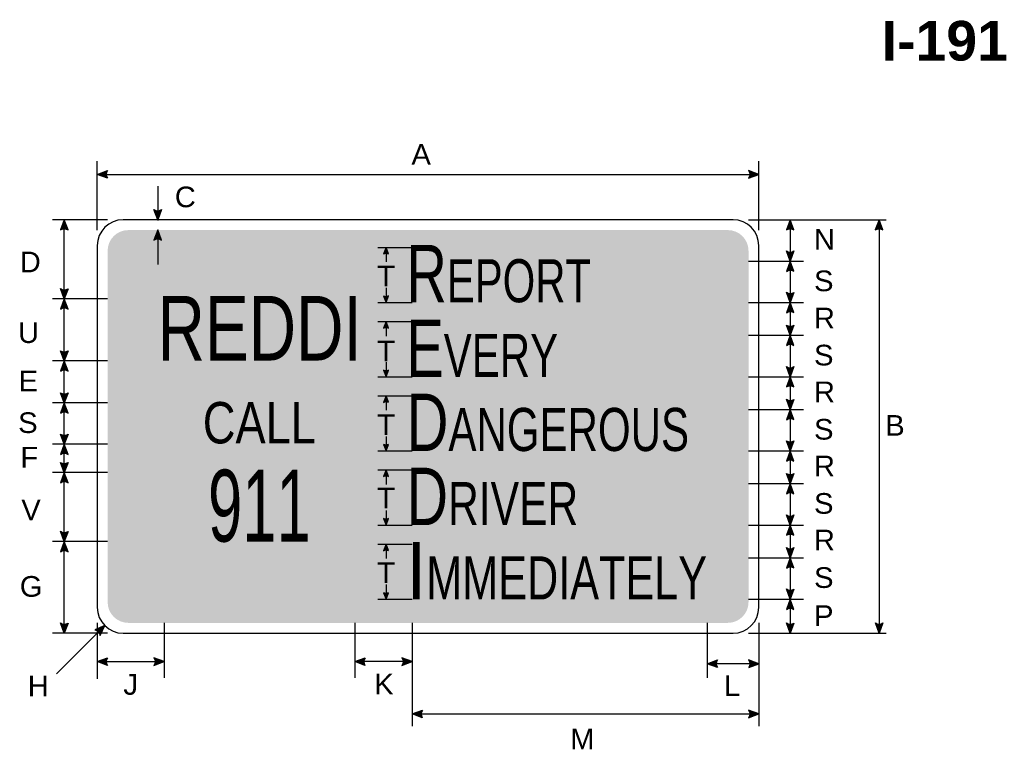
# Model space of a CAD drawing. Header units: feet. Extents: x 15 to 184, y 1 to 247.
import ezdxf
from ezdxf.enums import TextEntityAlignment as Align

# ---------------------------------------------------------------- set-up
doc = ezdxf.new("R2010")
doc.units = ezdxf.units.FT
doc.header["$MEASUREMENT"] = 0
doc.layers.add('Sign', color=7, linetype='Continuous')
doc.styles.add('ARIAL', font='arial.ttf')
doc.styles.add('ARIAL B', font='arialbd.ttf')
doc.styles.add('FHWA SERIES C2000EX', font='txt')

msp = doc.modelspace()

# ---------------------------------------------------------------- hatches: boundary and pattern name
h = msp.add_hatch(color=256)
h.dxf.hatch_style = 1
edge = h.paths.add_edge_path()
edge.add_line((48.43143734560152, 223.6133496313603), (46.95994088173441, 224.1695798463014))
edge.add_line((46.95994088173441, 224.1695798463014), (48.44499962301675, 224.7190264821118))
edge.add_arc((49.25194947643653, 224.1562067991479), 0.9838363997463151, 145.105556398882, 213.4889293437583)
h = msp.add_hatch(color=256)
h.dxf.hatch_style = 1
edge = h.paths.add_edge_path()
edge.add_line((141.4728454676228, 223.6133496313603), (142.9443419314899, 224.1695798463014))
edge.add_line((142.9443419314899, 224.1695798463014), (141.4592831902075, 224.7190264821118))
edge.add_arc((140.6523333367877, 224.1562067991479), 0.9838363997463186, -33.488929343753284, 34.89444360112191, ccw=False)
h = msp.add_hatch(color=256)
h.dxf.hatch_style = 1
edge = h.paths.add_edge_path()
edge.add_line((56.27684883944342, 219.0540586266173), (55.72208807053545, 217.5820075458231))
edge.add_line((55.72208807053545, 217.5820075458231), (55.17115899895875, 219.066516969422))
edge.add_arc((55.73317272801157, 219.8740283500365), 0.9838363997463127, 235.1627615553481, 303.5461345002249)
h = msp.add_hatch(color=256)
h.dxf.hatch_style = 1
edge = h.paths.add_edge_path()
edge.add_line((42.7251065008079, 216.1145843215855), (42.17034573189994, 217.5866354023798))
edge.add_line((42.17034573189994, 217.5866354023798), (41.61941666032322, 216.1021259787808))
edge.add_arc((42.18143038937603, 215.2946145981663), 0.98383639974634, 56.4538654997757, 124.83723844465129, ccw=False)
h = msp.add_hatch(color=256)
h.dxf.hatch_style = 1
edge = h.paths.add_edge_path()
edge.add_line((148.05638127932, 216.1145842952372), (147.5016205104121, 217.5866353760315))
edge.add_line((147.5016205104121, 217.5866353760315), (146.9506914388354, 216.1021259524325))
edge.add_arc((147.5127051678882, 215.2946145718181), 0.9838363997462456, 56.4538654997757, 124.83723844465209, ccw=False)
h = msp.add_hatch(color=256)
h.dxf.hatch_style = 1
edge = h.paths.add_edge_path()
edge.add_line((160.9685426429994, 216.1145843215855), (160.4137818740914, 217.5866354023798))
edge.add_line((160.4137818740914, 217.5866354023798), (159.8628528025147, 216.1021259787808))
edge.add_arc((160.4248665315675, 215.2946145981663), 0.9838363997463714, 56.453865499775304, 124.83723844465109, ccw=False)
at = {"true_color": 0xffffff}
h = msp.add_hatch(color=7, dxfattribs=at)
h.dxf.hatch_style = 1
edge = h.paths.add_edge_path()
edge.add_line((56.27513135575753, 214.6300748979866), (55.72037058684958, 216.1021259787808))
edge.add_line((55.72037058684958, 216.1021259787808), (55.16944151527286, 214.6176165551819))
edge.add_arc((55.73145524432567, 213.8101051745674), 0.9838363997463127, 56.45386549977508, 124.83723844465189, ccw=False)
h = msp.add_hatch(color=7, dxfattribs=at)
h.dxf.hatch_style = 1
edge = h.paths.add_edge_path()
edge.add_line((89.21369212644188, 212.6313636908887), (88.8585595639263, 213.5737037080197))
edge.add_line((88.8585595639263, 213.5737037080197), (88.5058798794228, 212.6233884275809))
edge.add_arc((88.86565545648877, 212.1064564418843), 0.6298072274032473, 56.45386549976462, 124.8372384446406, ccw=False)
h = msp.add_hatch(color=256)
h.dxf.hatch_style = 1
edge = h.paths.add_edge_path()
edge.add_line((148.056407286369, 213.0534709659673), (147.5016465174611, 211.581419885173))
edge.add_line((147.5016465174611, 211.581419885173), (146.9507174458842, 213.0659293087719))
edge.add_arc((147.5127311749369, 213.8734406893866), 0.9838363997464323, 235.1627615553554, 303.5461345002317)
h = msp.add_hatch(color=256)
h.dxf.hatch_style = 1
edge = h.paths.add_edge_path()
edge.add_line((148.05638127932, 210.1094378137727), (147.5016205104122, 211.581488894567))
edge.add_line((147.5016205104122, 211.581488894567), (146.9506914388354, 210.096979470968))
edge.add_arc((147.5127051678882, 209.2894680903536), 0.9838363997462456, 56.4538654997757, 124.83723844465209, ccw=False)
h = msp.add_hatch(color=256)
h.dxf.hatch_style = 1
edge = h.paths.add_edge_path()
edge.add_line((42.72311345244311, 207.5787278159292), (42.16835268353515, 206.106676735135))
edge.add_line((42.16835268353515, 206.106676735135), (41.61742361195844, 207.5911861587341))
edge.add_arc((42.17943734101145, 208.3986975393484), 0.9838363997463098, 235.1627615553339, 303.5461345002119)
h = msp.add_hatch(color=256)
h.dxf.hatch_style = 1
edge = h.paths.add_edge_path()
edge.add_line((42.7231134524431, 204.6346256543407), (42.16835268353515, 206.106676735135))
edge.add_line((42.16835268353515, 206.106676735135), (41.61742361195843, 204.622167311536))
edge.add_arc((42.17943734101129, 203.8146559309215), 0.9838363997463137, 56.453865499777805, 124.8372384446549, ccw=False)
h = msp.add_hatch(color=7, dxfattribs=at)
h.dxf.hatch_style = 1
edge = h.paths.add_edge_path()
edge.add_line((88.50342700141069, 206.5194897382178), (88.8585595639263, 205.5771497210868))
edge.add_line((88.8585595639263, 205.5771497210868), (89.21123924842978, 206.5274650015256))
edge.add_arc((88.85146367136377, 207.0443969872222), 0.6298072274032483, 236.45386549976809, 304.83723844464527, ccw=False)
h = msp.add_hatch(color=256)
h.dxf.hatch_style = 1
edge = h.paths.add_edge_path()
edge.add_line((148.0564072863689, 207.0495647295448), (147.501646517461, 205.5775136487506))
edge.add_line((147.501646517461, 205.5775136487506), (146.9507174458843, 207.0620230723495))
edge.add_arc((147.5127311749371, 207.869534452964), 0.9838363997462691, 235.1627615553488, 303.5461345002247)
h = msp.add_hatch(color=256)
h.dxf.hatch_style = 1
edge = h.paths.add_edge_path()
edge.add_line((148.056407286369, 204.1054625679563), (147.501646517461, 205.5775136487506))
edge.add_line((147.501646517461, 205.5775136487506), (146.9507174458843, 204.0930042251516))
edge.add_arc((147.5127311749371, 203.2854928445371), 0.983836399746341, 56.453865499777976, 124.8372384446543, ccw=False)
h = msp.add_hatch(color=7, dxfattribs=at)
h.dxf.hatch_style = 1
edge = h.paths.add_edge_path()
edge.add_line((89.21369212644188, 201.8547549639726), (88.8585595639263, 202.7970949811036))
edge.add_line((88.8585595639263, 202.7970949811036), (88.5058798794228, 201.8467797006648))
edge.add_arc((88.86565545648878, 201.3298477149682), 0.6298072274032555, 56.453865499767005, 124.8372384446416, ccw=False)
h = msp.add_hatch(color=256)
h.dxf.hatch_style = 1
edge = h.paths.add_edge_path()
edge.add_line((148.05638127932, 202.2891480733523), (147.501620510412, 200.8170969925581))
edge.add_line((147.501620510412, 200.8170969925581), (146.9506914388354, 202.3016064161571))
edge.add_arc((147.5127051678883, 203.1091177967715), 0.9838363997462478, 235.1627615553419, 303.5461345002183)
h = msp.add_hatch(color=256)
h.dxf.hatch_style = 1
edge = h.paths.add_edge_path()
edge.add_line((148.056407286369, 199.3451149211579), (147.501646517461, 200.8171660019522))
edge.add_line((147.501646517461, 200.8171660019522), (146.9507174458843, 199.3326565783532))
edge.add_arc((147.5127311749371, 198.5251451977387), 0.9838363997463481, 56.45386549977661, 124.837238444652, ccw=False)
h = msp.add_hatch(color=256)
h.dxf.hatch_style = 1
edge = h.paths.add_edge_path()
edge.add_line((42.72155004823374, 198.5735195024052), (42.16678927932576, 197.1014684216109))
edge.add_line((42.16678927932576, 197.1014684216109), (41.61586020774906, 198.5859778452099))
edge.add_arc((42.1778739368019, 199.3934892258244), 0.9838363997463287, 235.1627615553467, 303.5461345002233)
h = msp.add_hatch(color=256)
h.dxf.hatch_style = 1
edge = h.paths.add_edge_path()
edge.add_line((42.72155004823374, 195.6294173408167), (42.16678927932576, 197.1014684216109))
edge.add_line((42.16678927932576, 197.1014684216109), (41.61586020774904, 195.616958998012))
edge.add_arc((42.17787393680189, 194.8094476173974), 0.9838363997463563, 56.453865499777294, 124.83723844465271, ccw=False)
h = msp.add_hatch(color=7, dxfattribs=at)
h.dxf.hatch_style = 1
edge = h.paths.add_edge_path()
edge.add_line((88.50342700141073, 195.7460522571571), (88.8585595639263, 194.8037122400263))
edge.add_line((88.8585595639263, 194.8037122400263), (89.21123924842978, 195.7540275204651))
edge.add_arc((88.85146367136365, 196.2709595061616), 0.6298072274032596, 236.4538654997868, 304.8372384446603, ccw=False)
h = msp.add_hatch(color=256)
h.dxf.hatch_style = 1
edge = h.paths.add_edge_path()
edge.add_line((148.056407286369, 196.274825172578), (147.501646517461, 194.8027740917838))
edge.add_line((147.501646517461, 194.8027740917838), (146.9507174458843, 196.2872835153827))
edge.add_arc((147.5127311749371, 197.0947948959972), 0.983836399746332, 235.1627615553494, 303.5461345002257)
h = msp.add_hatch(color=256)
h.dxf.hatch_style = 1
edge = h.paths.add_edge_path()
edge.add_line((148.05638127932, 193.3307920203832), (147.5016205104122, 194.8028431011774))
edge.add_line((147.5016205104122, 194.8028431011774), (146.9506914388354, 193.3183336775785))
edge.add_arc((147.5127051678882, 192.510822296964), 0.9838363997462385, 56.45386549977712, 124.8372384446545, ccw=False)
h = msp.add_hatch(color=256)
h.dxf.hatch_style = 1
edge = h.paths.add_edge_path()
edge.add_line((42.72049074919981, 192.4719570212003), (42.16572998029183, 190.9999059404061))
edge.add_line((42.16572998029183, 190.9999059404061), (41.61480090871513, 192.4844153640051))
edge.add_arc((42.17681463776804, 193.2919267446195), 0.9838363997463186, 235.1627615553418, 303.5461345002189)
h = msp.add_hatch(color=7, dxfattribs=at)
h.dxf.hatch_style = 1
edge = h.paths.add_edge_path()
edge.add_line((89.21369212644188, 191.0975095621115), (88.8585595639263, 192.0398495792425))
edge.add_line((88.8585595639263, 192.0398495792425), (88.5058798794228, 191.0895342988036))
edge.add_arc((88.8656554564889, 190.572602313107), 0.6298072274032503, 56.4538654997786, 124.8372384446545, ccw=False)
h = msp.add_hatch(color=256)
h.dxf.hatch_style = 1
edge = h.paths.add_edge_path()
edge.add_line((148.0563653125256, 191.52218580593), (147.5016045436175, 190.0501347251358))
edge.add_line((147.5016045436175, 190.0501347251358), (146.9506754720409, 191.5346441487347))
edge.add_arc((147.5126892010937, 192.3421555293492), 0.983836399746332, 235.1627615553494, 303.5461345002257)
h = msp.add_hatch(color=256)
h.dxf.hatch_style = 1
edge = h.paths.add_edge_path()
edge.add_line((42.72049074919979, 189.5278548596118), (42.16572998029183, 190.9999059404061))
edge.add_line((42.16572998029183, 190.9999059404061), (41.61480090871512, 189.5153965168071))
edge.add_arc((42.17681463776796, 188.7078851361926), 0.9838363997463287, 56.45386549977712, 124.83723844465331, ccw=False)
h = msp.add_hatch(color=256)
h.dxf.hatch_style = 1
edge = h.paths.add_edge_path()
edge.add_line((148.05638127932, 188.5781260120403), (147.5016205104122, 190.0501770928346))
edge.add_line((147.5016205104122, 190.0501770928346), (146.9506914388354, 188.5656676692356))
edge.add_arc((147.5127051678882, 187.7581562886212), 0.9838363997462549, 56.4538654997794, 124.83723844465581, ccw=False)
h = msp.add_hatch(color=256)
h.dxf.hatch_style = 1
edge = h.paths.add_edge_path()
edge.add_line((42.71944863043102, 186.4693528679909), (42.16468786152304, 184.9973017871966))
edge.add_line((42.16468786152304, 184.9973017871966), (41.61375878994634, 186.4818112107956))
edge.add_arc((42.17577251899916, 187.2893225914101), 0.98383639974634, 235.1627615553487, 303.5461345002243)
h = msp.add_hatch(color=256)
h.dxf.hatch_style = 1
edge = h.paths.add_edge_path()
edge.add_line((42.71944863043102, 183.5252507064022), (42.16468786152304, 184.9973017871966))
edge.add_line((42.16468786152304, 184.9973017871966), (41.61375878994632, 183.5127923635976))
edge.add_arc((42.17577251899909, 182.705280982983), 0.9838363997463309, 56.453865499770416, 124.83723844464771, ccw=False)
h = msp.add_hatch(color=7, dxfattribs=at)
h.dxf.hatch_style = 1
edge = h.paths.add_edge_path()
edge.add_line((88.50318051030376, 184.9856356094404), (88.85831307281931, 184.0432955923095))
edge.add_line((88.85831307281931, 184.0432955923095), (89.21099275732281, 184.9936108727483))
edge.add_arc((88.85121718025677, 185.5105428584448), 0.6298072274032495, 236.45386549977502, 304.83723844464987, ccw=False)
h = msp.add_hatch(color=256)
h.dxf.hatch_style = 1
edge = h.paths.add_edge_path()
edge.add_line((148.0564072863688, 185.5118043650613), (147.5016465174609, 184.039753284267))
edge.add_line((147.5016465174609, 184.039753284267), (146.9507174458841, 185.5242627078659))
edge.add_arc((147.5127311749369, 186.3317740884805), 0.9838363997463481, 235.162761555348, 303.5461345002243)
h = msp.add_hatch(color=256)
h.dxf.hatch_style = 1
edge = h.paths.add_edge_path()
edge.add_line((148.05638127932, 182.5677022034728), (147.5016205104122, 184.039753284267))
edge.add_line((147.5016205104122, 184.039753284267), (146.9506914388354, 182.5552438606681))
edge.add_arc((147.5127051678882, 181.7477324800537), 0.9838363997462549, 56.4538654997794, 124.83723844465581, ccw=False)
h = msp.add_hatch(color=256)
h.dxf.hatch_style = 1
edge = h.paths.add_edge_path()
edge.add_line((42.71872235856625, 182.362546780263), (42.16396158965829, 180.8904956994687))
edge.add_line((42.16396158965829, 180.8904956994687), (41.61303251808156, 182.3750051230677))
edge.add_arc((42.1750462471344, 183.1825165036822), 0.9838363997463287, 235.1627615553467, 303.5461345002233)
h = msp.add_hatch(color=256)
h.dxf.hatch_style = 1
edge = h.paths.add_edge_path()
edge.add_line((42.71870927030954, 179.4184798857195), (42.16394850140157, 180.8905309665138))
edge.add_line((42.16394850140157, 180.8905309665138), (41.61301942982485, 179.4060215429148))
edge.add_arc((42.17503315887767, 178.5985101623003), 0.98383639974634, 56.4538654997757, 124.83723844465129, ccw=False)
h = msp.add_hatch(color=7, dxfattribs=at)
h.dxf.hatch_style = 1
edge = h.paths.add_edge_path()
edge.add_line((89.21369212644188, 180.3287133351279), (88.8585595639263, 181.2710533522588))
edge.add_line((88.8585595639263, 181.2710533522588), (88.5058798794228, 180.32073807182))
edge.add_arc((88.8656554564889, 179.8038060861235), 0.6298072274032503, 56.4538654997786, 124.8372384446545, ccw=False)
h = msp.add_hatch(color=256)
h.dxf.hatch_style = 1
edge = h.paths.add_edge_path()
edge.add_line((148.0563939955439, 180.7656753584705), (147.501633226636, 179.2936242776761))
edge.add_line((147.501633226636, 179.2936242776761), (146.9507041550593, 180.7781337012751))
edge.add_arc((147.512717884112, 181.5856450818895), 0.9838363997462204, 235.1627615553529, 303.5461345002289)
h = msp.add_hatch(color=256)
h.dxf.hatch_style = 1
edge = h.paths.add_edge_path()
edge.add_line((148.05638127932, 177.821608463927), (147.5016205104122, 179.2936595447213))
edge.add_line((147.5016205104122, 179.2936595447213), (146.9506914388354, 177.8091501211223))
edge.add_arc((147.5127051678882, 177.0016387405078), 0.9838363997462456, 56.4538654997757, 124.83723844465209, ccw=False)
h = msp.add_hatch(color=256)
h.dxf.hatch_style = 1
edge = h.paths.add_edge_path()
edge.add_line((148.0564072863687, 174.750085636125), (147.5016465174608, 173.2780345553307))
edge.add_line((147.5016465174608, 173.2780345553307), (146.9507174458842, 174.7625439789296))
edge.add_arc((147.5127311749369, 175.570055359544), 0.9838363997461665, 235.1627615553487, 303.5461345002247)
h = msp.add_hatch(color=7, dxfattribs=at)
h.dxf.hatch_style = 1
edge = h.paths.add_edge_path()
edge.add_line((88.50342700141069, 174.2200106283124), (88.8585595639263, 173.2776706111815))
edge.add_line((88.8585595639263, 173.2776706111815), (89.21123924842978, 174.2279858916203))
edge.add_arc((88.85146367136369, 174.7449178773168), 0.6298072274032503, 236.45386549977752, 304.83723844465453, ccw=False)
h = msp.add_hatch(color=256)
h.dxf.hatch_style = 1
edge = h.paths.add_edge_path()
edge.add_line((148.0564072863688, 171.8059834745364), (147.5016465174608, 173.2780345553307))
edge.add_line((147.5016465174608, 173.2780345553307), (146.9507174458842, 171.7935251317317))
edge.add_arc((147.512731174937, 170.9860137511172), 0.9838363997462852, 56.45386549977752, 124.8372384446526, ccw=False)
h = msp.add_hatch(color=256)
h.dxf.hatch_style = 1
edge = h.paths.add_edge_path()
edge.add_line((42.7169991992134, 172.3606289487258), (42.16223843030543, 170.8885778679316))
edge.add_line((42.16223843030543, 170.8885778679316), (41.61130935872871, 172.3730872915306))
edge.add_arc((42.17332308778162, 173.180598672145), 0.9838363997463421, 235.1627615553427, 303.5461345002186)
h = msp.add_hatch(color=256)
h.dxf.hatch_style = 1
edge = h.paths.add_edge_path()
edge.add_line((42.71699919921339, 169.4165267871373), (42.16223843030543, 170.8885778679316))
edge.add_line((42.16223843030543, 170.8885778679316), (41.61130935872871, 169.4040684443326))
edge.add_arc((42.17332308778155, 168.5965570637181), 0.9838363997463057, 56.453865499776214, 124.83723844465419, ccw=False)
h = msp.add_hatch(color=7, dxfattribs=at)
h.dxf.hatch_style = 1
edge = h.paths.add_edge_path()
edge.add_line((89.21369212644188, 169.5697449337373), (88.8585595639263, 170.5120849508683))
edge.add_line((88.8585595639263, 170.5120849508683), (88.5058798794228, 169.5617696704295))
edge.add_arc((88.86565545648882, 169.0448376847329), 0.6298072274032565, 56.45386549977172, 124.83723844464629, ccw=False)
h = msp.add_hatch(color=256)
h.dxf.hatch_style = 1
edge = h.paths.add_edge_path()
edge.add_line((148.0564072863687, 170.0000856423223), (147.5016465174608, 168.5280345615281))
edge.add_line((147.5016465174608, 168.5280345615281), (146.9507174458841, 170.012543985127))
edge.add_arc((147.5127311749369, 170.8200553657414), 0.9838363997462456, 235.1627615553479, 303.5461345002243)
h = msp.add_hatch(color=256)
h.dxf.hatch_style = 1
edge = h.paths.add_edge_path()
edge.add_line((148.05638127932, 167.0560524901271), (147.5016205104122, 168.5281035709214))
edge.add_line((147.5016205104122, 168.5281035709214), (146.9506914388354, 167.0435941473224))
edge.add_arc((147.5127051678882, 166.2360827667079), 0.9838363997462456, 56.4538654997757, 124.83723844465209, ccw=False)
h = msp.add_hatch(color=7, dxfattribs=at)
h.dxf.hatch_style = 1
edge = h.paths.add_edge_path()
edge.add_line((88.50342700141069, 163.4578709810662), (88.8585595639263, 162.5155309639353))
edge.add_line((88.8585595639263, 162.5155309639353), (89.21123924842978, 163.4658462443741))
edge.add_arc((88.85146367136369, 163.9827782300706), 0.6298072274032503, 236.45386549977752, 304.83723844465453, ccw=False)
h = msp.add_hatch(color=256)
h.dxf.hatch_style = 1
edge = h.paths.add_edge_path()
edge.add_line((148.0564072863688, 163.9896689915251), (147.5016465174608, 162.5176179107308))
edge.add_line((147.5016465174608, 162.5176179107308), (146.950717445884, 164.0021273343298))
edge.add_arc((147.5127311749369, 164.8096387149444), 0.9838363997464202, 235.1627615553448, 303.5461345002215)
h = msp.add_hatch(color=256)
h.dxf.hatch_style = 1
edge = h.paths.add_edge_path()
edge.add_line((148.0563974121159, 161.0455930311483), (147.5016366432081, 162.5176441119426))
edge.add_line((147.5016366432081, 162.5176441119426), (146.9507075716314, 161.0331346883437))
edge.add_arc((147.5127213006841, 160.2256233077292), 0.9838363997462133, 56.45386549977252, 124.83723844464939, ccw=False)
h = msp.add_hatch(color=256)
h.dxf.hatch_style = 1
edge = h.paths.add_edge_path()
edge.add_line((42.71468983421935, 159.0586864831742), (42.15992906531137, 157.5866354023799))
edge.add_line((42.15992906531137, 157.5866354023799), (41.60899999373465, 159.0711448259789))
edge.add_arc((42.1710137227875, 159.8786562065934), 0.9838363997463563, 235.1627615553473, 303.5461345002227)
h = msp.add_hatch(color=256)
h.dxf.hatch_style = 1
edge = h.paths.add_edge_path()
edge.add_line((47.37725901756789, 157.2745694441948), (48.04583653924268, 158.698542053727))
edge.add_line((48.04583653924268, 158.698542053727), (46.59748371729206, 158.0585692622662))
edge.add_arc((46.41038094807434, 157.0926879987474), 0.9838363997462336, 10.653530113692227, 79.03690305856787, ccw=False)
h = msp.add_hatch(color=256)
h.dxf.hatch_style = 1
edge = h.paths.add_edge_path()
edge.add_line((148.0564072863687, 159.0586864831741), (147.5016465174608, 157.5866354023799))
edge.add_line((147.5016465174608, 157.5866354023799), (146.950717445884, 159.0711448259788))
edge.add_arc((147.5127311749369, 159.8786562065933), 0.9838363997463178, 235.1627615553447, 303.5461345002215)
h = msp.add_hatch(color=256)
h.dxf.hatch_style = 1
edge = h.paths.add_edge_path()
edge.add_line((160.970260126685, 159.0696764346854), (160.4154993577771, 157.5976253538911))
edge.add_line((160.4154993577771, 157.5976253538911), (159.8645702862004, 159.0821347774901))
edge.add_arc((160.4265840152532, 159.8896461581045), 0.9838363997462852, 235.1627615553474, 303.5461345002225)
h = msp.add_hatch(color=256)
h.dxf.hatch_style = 1
edge = h.paths.add_edge_path()
edge.add_line((48.43376926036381, 152.9154206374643), (46.96227279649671, 153.4716508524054))
edge.add_line((46.96227279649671, 153.4716508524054), (48.44733153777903, 154.0210974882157))
edge.add_arc((49.25428139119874, 153.4582778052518), 0.9838363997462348, 145.1055563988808, 213.488929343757)
h = msp.add_hatch(color=256)
h.dxf.hatch_style = 1
edge = h.paths.add_edge_path()
edge.add_line((55.17410965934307, 152.9154206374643), (56.6456061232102, 153.4716508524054))
edge.add_line((56.6456061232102, 153.4716508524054), (55.16054738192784, 154.0210974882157))
edge.add_arc((54.35359752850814, 153.4582778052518), 0.9838363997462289, -33.488929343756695, 34.89444360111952, ccw=False)
h = msp.add_hatch(color=256)
h.dxf.hatch_style = 1
edge = h.paths.add_edge_path()
edge.add_line((85.80251925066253, 152.9154726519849), (84.33102278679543, 153.4717028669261))
edge.add_line((84.33102278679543, 153.4717028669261), (85.81608152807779, 154.0211495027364))
edge.add_arc((86.62303138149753, 153.4583298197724), 0.9838363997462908, 145.105556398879, 213.488929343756)
h = msp.add_hatch(color=256)
h.dxf.hatch_style = 1
edge = h.paths.add_edge_path()
edge.add_line((91.15952632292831, 152.9154726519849), (92.63102278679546, 153.4717028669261))
edge.add_line((92.63102278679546, 153.4717028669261), (91.14596404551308, 154.0211495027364))
edge.add_arc((90.33901419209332, 153.4583298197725), 0.9838363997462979, -33.48892934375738, 34.894443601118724, ccw=False)
h = msp.add_hatch(color=256)
h.dxf.hatch_style = 1
edge = h.paths.add_edge_path()
edge.add_line((136.9400191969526, 152.5977383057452), (135.4685227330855, 153.1539685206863))
edge.add_line((135.4685227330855, 153.1539685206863), (136.9535814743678, 153.7034151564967))
edge.add_arc((137.7605313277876, 153.1405954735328), 0.9838363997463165, 145.1055563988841, 213.4889293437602)
h = msp.add_hatch(color=256)
h.dxf.hatch_style = 1
edge = h.paths.add_edge_path()
edge.add_line((141.4884444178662, 152.5977383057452), (142.9599408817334, 153.1539685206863))
edge.add_line((142.9599408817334, 153.1539685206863), (141.474882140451, 153.7034151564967))
edge.add_arc((140.6679322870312, 153.1405954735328), 0.9838363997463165, -33.48892934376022, 34.894443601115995, ccw=False)
h = msp.add_hatch(color=256)
h.dxf.hatch_style = 1
edge = h.paths.add_edge_path()
edge.add_line((94.12335254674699, 145.3164753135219), (92.65185608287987, 145.872705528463))
edge.add_line((92.65185608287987, 145.872705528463), (94.13691482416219, 146.4221521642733))
edge.add_arc((94.94386467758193, 145.8593324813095), 0.9838363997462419, 145.105556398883, 213.4889293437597)
h = msp.add_hatch(color=256)
h.dxf.hatch_style = 1
edge = h.paths.add_edge_path()
edge.add_line((141.4803596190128, 145.3164753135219), (142.9518560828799, 145.872705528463))
edge.add_line((142.9518560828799, 145.872705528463), (141.4667973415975, 146.4221521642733))
edge.add_arc((140.6598474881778, 145.8593324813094), 0.9838363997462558, -33.488929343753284, 34.89444360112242, ccw=False)
at = {"layer": 'Sign', "true_color": 0x0000e3}
h = msp.add_hatch(color=172, dxfattribs=at)
edge = h.paths.add_edge_path(flags=0)
edge.add_spline(control_points=[(51.45994088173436, 216.0866354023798), (51.45994088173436, 216.0866354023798), (138.4599408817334, 216.0866354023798), (138.4599408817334, 216.0866354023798), (140.1156859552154, 216.0866354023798), (141.4599408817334, 214.7423804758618), (141.4599408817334, 213.0866354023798), (141.4599408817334, 213.0866354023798), (141.4599408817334, 162.0866354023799), (141.4599408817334, 162.0866354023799), (141.4599408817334, 160.4308903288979), (140.1156859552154, 159.0866354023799), (138.4599408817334, 159.0866354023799), (138.4599408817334, 159.0866354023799), (51.45994088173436, 159.0866354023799), (51.45994088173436, 159.0866354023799), (49.80419580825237, 159.0866354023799), (48.45994088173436, 160.4308903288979), (48.45994088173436, 162.0866354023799), (48.45994088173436, 162.0866354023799), (48.45994088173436, 213.0866354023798), (48.45994088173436, 213.0866354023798), (48.45994088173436, 214.7423804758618), (49.80419580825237, 216.0866354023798), (51.45994088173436, 216.0866354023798)], knot_values=[0, 0, 0, 0, 1, 1, 1, 2, 2, 2, 3, 3, 3, 4, 4, 4, 5, 5, 5, 6, 6, 6, 7, 7, 7, 8, 8, 8, 8], degree=3, periodic=0)

# ---------------------------------------------------------------- linework, layer by layer
for points in [[(48.43143734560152, 223.6133496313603), (46.95994088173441, 224.1695798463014), (48.44499962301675, 224.7190264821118, 0.307560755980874), (48.43143734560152, 223.6133496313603, 4.141293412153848)], [(141.4728454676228, 223.6133496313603), (142.9443419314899, 224.1695798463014), (141.4592831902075, 224.7190264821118, -0.307560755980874), (141.4728454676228, 223.6133496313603, -4.141293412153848)], [(56.27684883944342, 219.0540586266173), (55.72208807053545, 217.5820075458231), (55.17115899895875, 219.066516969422, 0.307560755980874), (56.27684883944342, 219.0540586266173, 4.141293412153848)], [(42.7251065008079, 216.1145843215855), (42.17034573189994, 217.5866354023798), (41.61941666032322, 216.1021259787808, -0.307560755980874), (42.7251065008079, 216.1145843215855, -4.141293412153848)], [(148.05638127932, 216.1145842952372), (147.5016205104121, 217.5866353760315), (146.9506914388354, 216.1021259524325, -0.307560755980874), (148.05638127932, 216.1145842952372, -4.141293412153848)], [(160.9685426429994, 216.1145843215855), (160.4137818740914, 217.5866354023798), (159.8628528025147, 216.1021259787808, -0.307560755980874), (160.9685426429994, 216.1145843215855, -4.141293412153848)], [(148.056407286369, 213.0534709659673), (147.5016465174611, 211.581419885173), (146.9507174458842, 213.0659293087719, 0.307560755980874), (148.056407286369, 213.0534709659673, 4.141293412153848)], [(148.05638127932, 210.1094378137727), (147.5016205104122, 211.581488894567), (146.9506914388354, 210.096979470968, -0.307560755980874), (148.05638127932, 210.1094378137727, -4.141293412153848)], [(42.72311345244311, 207.5787278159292), (42.16835268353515, 206.106676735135), (41.61742361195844, 207.5911861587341, 0.307560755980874), (42.72311345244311, 207.5787278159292, 4.141293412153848)], [(42.7231134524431, 204.6346256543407), (42.16835268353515, 206.106676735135), (41.61742361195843, 204.622167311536, -0.307560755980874), (42.7231134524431, 204.6346256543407, -4.141293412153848)], [(148.0564072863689, 207.0495647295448), (147.501646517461, 205.5775136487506), (146.9507174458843, 207.0620230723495, 0.307560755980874), (148.0564072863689, 207.0495647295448, 4.141293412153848)], [(148.056407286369, 204.1054625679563), (147.501646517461, 205.5775136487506), (146.9507174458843, 204.0930042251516, -0.307560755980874), (148.056407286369, 204.1054625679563, -4.141293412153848)], [(148.05638127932, 202.2891480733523), (147.501620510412, 200.8170969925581), (146.9506914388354, 202.3016064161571, 0.307560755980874), (148.05638127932, 202.2891480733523, 4.141293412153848)], [(148.056407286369, 199.3451149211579), (147.501646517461, 200.8171660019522), (146.9507174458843, 199.3326565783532, -0.307560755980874), (148.056407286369, 199.3451149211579, -4.141293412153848)], [(42.72155004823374, 198.5735195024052), (42.16678927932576, 197.1014684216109), (41.61586020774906, 198.5859778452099, 0.307560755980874), (42.72155004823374, 198.5735195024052, 4.141293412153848)], [(42.72155004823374, 195.6294173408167), (42.16678927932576, 197.1014684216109), (41.61586020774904, 195.616958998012, -0.307560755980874), (42.72155004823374, 195.6294173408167, -4.141293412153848)], [(148.056407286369, 196.274825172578), (147.501646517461, 194.8027740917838), (146.9507174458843, 196.2872835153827, 0.307560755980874), (148.056407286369, 196.274825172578, 4.141293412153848)], [(148.05638127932, 193.3307920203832), (147.5016205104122, 194.8028431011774), (146.9506914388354, 193.3183336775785, -0.307560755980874), (148.05638127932, 193.3307920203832, -4.141293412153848)], [(42.72049074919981, 192.4719570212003), (42.16572998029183, 190.9999059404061), (41.61480090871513, 192.4844153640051, 0.307560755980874), (42.72049074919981, 192.4719570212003, 4.141293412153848)], [(148.0563653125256, 191.52218580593), (147.5016045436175, 190.0501347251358), (146.9506754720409, 191.5346441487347, 0.307560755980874), (148.0563653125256, 191.52218580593, 4.141293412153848)], [(42.72049074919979, 189.5278548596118), (42.16572998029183, 190.9999059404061), (41.61480090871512, 189.5153965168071, -0.307560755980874), (42.72049074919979, 189.5278548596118, -4.141293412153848)], [(148.05638127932, 188.5781260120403), (147.5016205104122, 190.0501770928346), (146.9506914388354, 188.5656676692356, -0.307560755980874), (148.05638127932, 188.5781260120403, -4.141293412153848)], [(42.71944863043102, 186.4693528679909), (42.16468786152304, 184.9973017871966), (41.61375878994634, 186.4818112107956, 0.307560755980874), (42.71944863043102, 186.4693528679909, 4.141293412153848)], [(42.71944863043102, 183.5252507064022), (42.16468786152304, 184.9973017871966), (41.61375878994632, 183.5127923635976, -0.307560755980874), (42.71944863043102, 183.5252507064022, -4.141293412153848)], [(148.0564072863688, 185.5118043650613), (147.5016465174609, 184.039753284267), (146.9507174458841, 185.5242627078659, 0.307560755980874), (148.0564072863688, 185.5118043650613, 4.141293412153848)], [(148.05638127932, 182.5677022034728), (147.5016205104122, 184.039753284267), (146.9506914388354, 182.5552438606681, -0.307560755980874), (148.05638127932, 182.5677022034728, -4.141293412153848)], [(42.71872235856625, 182.362546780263), (42.16396158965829, 180.8904956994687), (41.61303251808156, 182.3750051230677, 0.307560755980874), (42.71872235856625, 182.362546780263, 4.141293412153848)], [(42.71870927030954, 179.4184798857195), (42.16394850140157, 180.8905309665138), (41.61301942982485, 179.4060215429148, -0.307560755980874), (42.71870927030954, 179.4184798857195, -4.141293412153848)], [(148.0563939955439, 180.7656753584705), (147.501633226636, 179.2936242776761), (146.9507041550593, 180.7781337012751, 0.307560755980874), (148.0563939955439, 180.7656753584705, 4.141293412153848)], [(148.05638127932, 177.821608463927), (147.5016205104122, 179.2936595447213), (146.9506914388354, 177.8091501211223, -0.307560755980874), (148.05638127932, 177.821608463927, -4.141293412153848)], [(148.0564072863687, 174.750085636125), (147.5016465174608, 173.2780345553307), (146.9507174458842, 174.7625439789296, 0.307560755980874), (148.0564072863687, 174.750085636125, 4.141293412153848)], [(148.0564072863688, 171.8059834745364), (147.5016465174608, 173.2780345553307), (146.9507174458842, 171.7935251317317, -0.307560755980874), (148.0564072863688, 171.8059834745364, -4.141293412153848)], [(42.7169991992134, 172.3606289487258), (42.16223843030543, 170.8885778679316), (41.61130935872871, 172.3730872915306, 0.307560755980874), (42.7169991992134, 172.3606289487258, 4.141293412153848)], [(42.71699919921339, 169.4165267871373), (42.16223843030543, 170.8885778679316), (41.61130935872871, 169.4040684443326, -0.307560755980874), (42.71699919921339, 169.4165267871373, -4.141293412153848)], [(148.0564072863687, 170.0000856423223), (147.5016465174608, 168.5280345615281), (146.9507174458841, 170.012543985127, 0.307560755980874), (148.0564072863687, 170.0000856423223, 4.141293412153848)], [(148.05638127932, 167.0560524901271), (147.5016205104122, 168.5281035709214), (146.9506914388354, 167.0435941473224, -0.307560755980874), (148.05638127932, 167.0560524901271, -4.141293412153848)], [(148.0564072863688, 163.9896689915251), (147.5016465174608, 162.5176179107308), (146.950717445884, 164.0021273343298, 0.307560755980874), (148.0564072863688, 163.9896689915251, 4.141293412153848)], [(148.0563974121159, 161.0455930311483), (147.5016366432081, 162.5176441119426), (146.9507075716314, 161.0331346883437, -0.307560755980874), (148.0563974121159, 161.0455930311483, -4.141293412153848)], [(42.71468983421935, 159.0586864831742), (42.15992906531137, 157.5866354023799), (41.60899999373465, 159.0711448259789, 0.307560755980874), (42.71468983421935, 159.0586864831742, 4.141293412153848)], [(47.37725901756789, 157.2745694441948), (48.04583653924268, 158.698542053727), (46.59748371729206, 158.0585692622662, -0.307560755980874), (47.37725901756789, 157.2745694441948, -4.141293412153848)], [(148.0564072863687, 159.0586864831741), (147.5016465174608, 157.5866354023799), (146.950717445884, 159.0711448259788, 0.307560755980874), (148.0564072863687, 159.0586864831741, 4.141293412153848)], [(160.970260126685, 159.0696764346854), (160.4154993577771, 157.5976253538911), (159.8645702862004, 159.0821347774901, 0.307560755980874), (160.970260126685, 159.0696764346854, 4.141293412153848)], [(48.43376926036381, 152.9154206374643), (46.96227279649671, 153.4716508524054), (48.44733153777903, 154.0210974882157, 0.307560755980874), (48.43376926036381, 152.9154206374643, 4.141293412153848)], [(55.17410965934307, 152.9154206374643), (56.6456061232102, 153.4716508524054), (55.16054738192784, 154.0210974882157, -0.307560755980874), (55.17410965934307, 152.9154206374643, -4.141293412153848)], [(85.80251925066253, 152.9154726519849), (84.33102278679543, 153.4717028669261), (85.81608152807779, 154.0211495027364, 0.307560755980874), (85.80251925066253, 152.9154726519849, 4.141293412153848)], [(91.15952632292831, 152.9154726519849), (92.63102278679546, 153.4717028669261), (91.14596404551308, 154.0211495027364, -0.307560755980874), (91.15952632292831, 152.9154726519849, -4.141293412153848)], [(136.9400191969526, 152.5977383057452), (135.4685227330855, 153.1539685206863), (136.9535814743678, 153.7034151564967, 0.307560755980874), (136.9400191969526, 152.5977383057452, 4.141293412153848)], [(141.4884444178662, 152.5977383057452), (142.9599408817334, 153.1539685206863), (141.474882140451, 153.7034151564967, -0.307560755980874), (141.4884444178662, 152.5977383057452, -4.141293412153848)], [(94.12335254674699, 145.3164753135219), (92.65185608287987, 145.872705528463), (94.13691482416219, 146.4221521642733, 0.307560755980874), (94.12335254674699, 145.3164753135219, 4.141293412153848)], [(141.4803596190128, 145.3164753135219), (142.9518560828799, 145.872705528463), (141.4667973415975, 146.4221521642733, -0.307560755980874), (141.4803596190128, 145.3164753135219, -4.141293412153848)]]:
    msp.add_lwpolyline(points, format="xyb")
at = {"color": 7, "true_color": 0xffffff}
for points in [[(56.27513135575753, 214.6300748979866), (55.72037058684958, 216.1021259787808), (55.16944151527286, 214.6176165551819, -0.307560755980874), (56.27513135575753, 214.6300748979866, -4.141293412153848)], [(89.21369212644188, 212.6313636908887), (88.8585595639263, 213.5737037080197), (88.5058798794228, 212.6233884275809, -0.307560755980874), (89.21369212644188, 212.6313636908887, -4.141293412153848)], [(88.50342700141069, 206.5194897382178), (88.8585595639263, 205.5771497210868), (89.21123924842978, 206.5274650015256, -0.307560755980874), (88.50342700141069, 206.5194897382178, -4.141293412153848)], [(89.21369212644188, 201.8547549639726), (88.8585595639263, 202.7970949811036), (88.5058798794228, 201.8467797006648, -0.307560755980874), (89.21369212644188, 201.8547549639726, -4.141293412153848)], [(88.50342700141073, 195.7460522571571), (88.8585595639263, 194.8037122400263), (89.21123924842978, 195.7540275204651, -0.307560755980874), (88.50342700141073, 195.7460522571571, -4.141293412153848)], [(89.21369212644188, 191.0975095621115), (88.8585595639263, 192.0398495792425), (88.5058798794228, 191.0895342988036, -0.307560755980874), (89.21369212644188, 191.0975095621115, -4.141293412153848)], [(88.50318051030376, 184.9856356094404), (88.85831307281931, 184.0432955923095), (89.21099275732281, 184.9936108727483, -0.307560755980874), (88.50318051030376, 184.9856356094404, -4.141293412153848)], [(89.21369212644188, 180.3287133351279), (88.8585595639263, 181.2710533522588), (88.5058798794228, 180.32073807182, -0.307560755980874), (89.21369212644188, 180.3287133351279, -4.141293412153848)], [(88.50342700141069, 174.2200106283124), (88.8585595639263, 173.2776706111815), (89.21123924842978, 174.2279858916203, -0.307560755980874), (88.50342700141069, 174.2200106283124, -4.141293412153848)], [(89.21369212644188, 169.5697449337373), (88.8585595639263, 170.5120849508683), (88.5058798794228, 169.5617696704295, -0.307560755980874), (89.21369212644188, 169.5697449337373, -4.141293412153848)], [(88.50342700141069, 163.4578709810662), (88.8585595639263, 162.5155309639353), (89.21123924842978, 163.4658462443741, -0.307560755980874), (88.50342700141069, 163.4578709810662, -4.141293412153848)]]:
    msp.add_lwpolyline(points, format="xyb", dxfattribs=at)
at = {"layer": 'Sign', "color": 18, "lineweight": -3, "true_color": 0x000000}
for p, q in [((46.95994088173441, 216.0858433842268), (46.95994088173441, 226.0858433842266)), ((142.9599408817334, 216.0858433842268), (142.9599408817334, 226.0858433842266)), ((46.94434193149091, 224.1695798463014), (142.9443419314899, 224.1695798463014)), ((55.72037058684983, 222.4612393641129), (55.72037058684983, 217.461239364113)), ((48.4633144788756, 217.5866354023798), (40.46331447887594, 217.5866354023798)), ((42.15992906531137, 157.5866354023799), (42.17034573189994, 217.5866354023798)), ((141.4599668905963, 217.5866354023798), (161.4599668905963, 217.5866354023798)), ((147.5016465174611, 217.5866354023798), (147.5016465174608, 157.5866354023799)), ((160.4137818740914, 217.6022532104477), (160.4137818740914, 157.6022532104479)), ((141.4554485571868, 211.581419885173), (149.4554485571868, 211.581419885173)), ((48.46068430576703, 206.106676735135), (40.46068430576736, 206.106676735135)), ((141.4580527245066, 205.5775136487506), (149.4580527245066, 205.5775136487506)), ((141.4580527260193, 200.8170969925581), (149.4580527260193, 200.8170969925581)), ((48.46068430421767, 197.1014684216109), (40.460684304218, 197.1014684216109)), ((141.4593548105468, 194.8027740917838), (149.4593548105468, 194.8027740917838)), ((48.46068430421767, 190.9999059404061), (40.460684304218, 190.9999059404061)), ((141.4554485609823, 190.0501699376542), (149.4554485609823, 190.0501699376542)), ((48.46068430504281, 184.9973017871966), (40.46068430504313, 184.9973017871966)), ((141.459354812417, 184.039753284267), (149.459354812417, 184.039753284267)), ((48.46068430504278, 180.8905309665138), (40.4606843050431, 180.8905309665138)), ((141.4508912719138, 179.2936595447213), (149.4508912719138, 179.2936595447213)), ((141.4587037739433, 173.2780345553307), (149.4587037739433, 173.2780345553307)), ((48.46068430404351, 170.8885778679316), (40.46068430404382, 170.8885778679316)), ((141.4587037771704, 168.5280345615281), (149.4587037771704, 168.5280345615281)), ((141.4587037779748, 162.5176179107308), (149.4587037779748, 162.5176179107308)), ((48.09794637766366, 158.7506518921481), (41.02687856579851, 151.6795840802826)), ((46.95994088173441, 159.0914425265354), (46.95994088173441, 150.9496002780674)), ((56.6456061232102, 159.0914685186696), (56.6456061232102, 151.0914685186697)), ((84.32477279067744, 159.0914685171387), (84.32477279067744, 151.0914685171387)), ((92.646647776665, 159.0875882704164), (92.646647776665, 144.0875882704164)), ((135.4711269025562, 159.0888383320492), (135.4711269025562, 151.0888383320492)), ((142.9599408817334, 159.0914425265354), (142.9599408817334, 144.0914425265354)), ((48.4633144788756, 157.5866354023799), (40.46331447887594, 157.5866354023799)), ((141.4599668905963, 157.5866354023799), (161.4599668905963, 157.5866354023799)), ((46.96227279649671, 153.4716508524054), (56.66227279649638, 153.4716508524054)), ((92.63102278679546, 153.4717028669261), (84.33102278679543, 153.4717028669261)), ((142.9685227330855, 153.1539685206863), (135.4685227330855, 153.1539685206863)), ((92.65185608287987, 145.872705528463), (142.9518560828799, 145.872705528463))]:
    msp.add_line(p, q, dxfattribs=at)
at = {"layer": 'Sign', "color": 7, "lineweight": -3, "true_color": 0xffffff}
for p, q in [((55.72037058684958, 216.1070798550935), (55.72037058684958, 211.1070798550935)), ((87.6586009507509, 213.5737037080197), (92.65860095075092, 213.5737037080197)), ((88.8585595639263, 213.5768749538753), (88.8585595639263, 211.4702015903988)), ((88.8585595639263, 207.6838230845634), (88.8585595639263, 205.5771497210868)), ((87.6586009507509, 205.5771497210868), (92.65860095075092, 205.5771497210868)), ((87.6586009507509, 202.8002662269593), (92.65860095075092, 202.8002662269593)), ((88.8585595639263, 202.8002662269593), (88.8585595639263, 200.6935928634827)), ((88.8585595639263, 196.9103856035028), (88.8585595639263, 194.8037122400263)), ((87.6586009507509, 194.8037122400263), (92.65860095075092, 194.8037122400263)), ((87.6586009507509, 192.0398495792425), (92.65860095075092, 192.0398495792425)), ((88.8585595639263, 192.0398495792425), (88.8585595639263, 189.9331762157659)), ((88.85831307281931, 186.149968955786), (88.85831307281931, 184.0432955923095)), ((87.6586009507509, 184.0432955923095), (92.65860095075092, 184.0432955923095)), ((87.6586009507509, 181.2742245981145), (92.65860095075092, 181.2742245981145)), ((88.8585595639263, 181.2742245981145), (88.8585595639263, 179.1675512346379)), ((88.8585595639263, 175.384343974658), (88.8585595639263, 173.2776706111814)), ((87.6586009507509, 173.2776706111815), (92.65860095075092, 173.2776706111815)), ((87.65860095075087, 170.5120849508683), (92.65860095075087, 170.5120849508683)), ((88.8585595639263, 170.515256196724), (88.8585595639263, 168.4085828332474)), ((88.8585595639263, 164.6530523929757), (88.8585595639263, 162.5155309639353)), ((87.6586009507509, 162.5155309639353), (92.65860095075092, 162.5155309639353))]:
    msp.add_line(p, q, dxfattribs=at)
at = {"layer": 'Sign', "color": 18, "lineweight": -3, "true_color": 0x000000}
msp.add_open_spline([(50.70994088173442, 217.5866354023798), (50.70994088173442, 217.5866354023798), (139.2099408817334, 217.5866354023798), (139.2099408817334, 217.5866354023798), (141.2796222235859, 217.5866354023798), (142.9599408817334, 215.9063167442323), (142.9599408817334, 213.8366354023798), (142.9599408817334, 213.8366354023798), (142.9599408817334, 161.3366354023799), (142.9599408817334, 161.3366354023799), (142.9599408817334, 159.2669540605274), (141.2796222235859, 157.5866354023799), (139.2099408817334, 157.5866354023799), (139.2099408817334, 157.5866354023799), (50.70994088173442, 157.5866354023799), (50.70994088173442, 157.5866354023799), (48.64025953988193, 157.5866354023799), (46.95994088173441, 159.2669540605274), (46.95994088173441, 161.3366354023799), (46.95994088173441, 161.3366354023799), (46.95994088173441, 213.8366354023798), (46.95994088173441, 213.8366354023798), (46.95994088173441, 215.9063167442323), (48.64025953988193, 217.5866354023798), (50.70994088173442, 217.5866354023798)], degree=3, knots=[0, 0, 0, 0, 1, 1, 1, 2, 2, 2, 3, 3, 3, 4, 4, 4, 5, 5, 5, 6, 6, 6, 7, 7, 7, 8, 8, 8, 8], dxfattribs=at)

# ---------------------------------------------------------------- texts
at = {"layer": 'Sign', "color": 18, "true_color": 0x000000, "style": 'ARIAL B'}
msp.add_text('I-191', height=5.753453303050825, dxfattribs=at).set_placement((160.7763697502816, 240.6905592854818), (179.0963697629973, 240.6905592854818), align=Align.ALIGNED)
at = {"layer": 'Sign', "color": 18, "true_color": 0x000000, "style": 'ARIAL'}
for s, height, width, p, p2 in [('A', 3, 1.012638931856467, (92.53767526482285, 225.569968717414), (95.37458392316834, 225.569968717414)), ('C', 3.000022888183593, 1.003607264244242, (58.20994089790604, 219.4033020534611), (61.24748483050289, 219.4033020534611)), ('N', 3.000022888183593, 1.003607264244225, (150.9627345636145, 213.226635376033), (154.0002784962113, 213.226635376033)), ('D', 3, 1.003614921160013, (35.71637122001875, 209.9617832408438), (38.7539151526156, 209.9617832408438)), ('S', 3, 1.01486288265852, (150.9627345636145, 207.2162187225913), (153.7996432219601, 207.2162187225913)), ('R', 3, 1.003614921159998, (150.9627345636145, 201.8199687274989), (154.0002784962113, 201.8199687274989)), ('U', 3, 1.003614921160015, (35.46939172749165, 199.7065749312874), (38.5069356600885, 199.7065749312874)), ('S', 3, 1.01486288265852, (150.9627345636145, 196.4453854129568), (153.7996432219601, 196.4453854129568)), ('E', 3, 1.014862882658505, (35.52884254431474, 192.6918590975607), (38.36575120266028, 192.6918590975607)), ('R', 3, 1.003614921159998, (150.9627345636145, 191.1116353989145), (154.0002784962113, 191.1116353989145)), ('S', 3, 1.014862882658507, (35.46939172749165, 186.6366507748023), (38.30630038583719, 186.6366507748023)), ('S', 3, 1.01486288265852, (150.9627345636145, 185.6797604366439), (153.7996432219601, 185.6797604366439)), ('B', 3.000022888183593, 1.014855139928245, (161.2932741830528, 186.2422532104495), (164.1301828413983, 186.2422532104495)), ('F', 3, 1.014051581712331, (35.79856795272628, 181.6258246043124), (38.39456767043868, 181.6258246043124)), ('R', 3.000022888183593, 1.003607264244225, (150.9627345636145, 180.3533020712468), (154.0002784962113, 180.3533020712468)), ('S', 3, 1.01486288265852, (150.9627345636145, 174.9193437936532), (153.7996432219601, 174.9193437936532)), ('V', 3, 1.014862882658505, (35.92664581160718, 173.9878250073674), (38.76355446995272, 173.9878250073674)), ('R', 3, 1.003614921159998, (150.9627345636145, 169.6033020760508), (154.0002784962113, 169.6033020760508)), ('S', 3, 1.01486288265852, (150.9627345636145, 164.1589271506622), (153.7996432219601, 164.1589271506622)), ('G', 3, 1.005616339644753, (35.71637122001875, 162.876234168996), (38.99457073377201, 162.876234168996)), ('P', 3, 1.01486288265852, (150.9627345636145, 158.6335032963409), (153.7996432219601, 158.6335032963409)), ('J', 3, 1.02784119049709, (50.73368398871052, 148.6533020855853), (52.88752310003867, 148.6533020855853)), ('K', 3, 1.01486288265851, (87.13270857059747, 148.6927529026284), (89.96961722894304, 148.6927529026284)), ('L', 3, 1.027576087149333, (137.8702085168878, 148.486635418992), (140.2653159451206, 148.486635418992)), ('H', 3, 1.00361492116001, (36.86774417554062, 148.4427529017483), (39.90528810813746, 148.4427529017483)), ('M', 3, 0.9964286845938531, (115.6032672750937, 140.7366354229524), (119.081931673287, 140.7366354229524))]:
    msp.add_text(s, height=height, dxfattribs=dict(at, width=width)).set_placement(p, p2, align=Align.FIT)
at = {"layer": 'Sign', "color": 7, "true_color": 0xffffff}
for s, height, style, width, p, p2 in [('R', 8.325, 'FHWA SERIES C2000EX', 0.9590900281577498, (91.83735756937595, 205.6112912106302), (97.67816707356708, 205.6112912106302)), ('EPORT', 6.25, 'FHWA SERIES C2000EX', 0.955509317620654, (97.67816707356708, 205.6112912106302), (118.6102991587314, 205.6112912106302)), ('T', 3, 'ARIAL', 1.029729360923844, (87.55355836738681, 207.9033569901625), (90.18969362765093, 207.9033569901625)), ('REDDI', 9.375, 'FHWA SERIES C2000EX', 0.9602758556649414, (55.70026764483, 197.1587600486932), (85.3264053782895, 197.1587600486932)), ('E', 8.325063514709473, 'FHWA SERIES C2000EX', 0.9543235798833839, (91.83735756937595, 194.7778020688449), (97.2290519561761, 194.7778020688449)), ('VERY', 6.25004768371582, 'FHWA SERIES C2000EX', 0.9536599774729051, (97.2290519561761, 194.7778020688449), (113.8333686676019, 194.7778020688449)), ('T', 3, 'ARIAL', 1.029729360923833, (87.55355836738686, 197.0199687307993), (90.18969362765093, 197.0199687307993)), ('D', 8.325, 'FHWA SERIES C2000EX', 0.959521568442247, (91.83735756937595, 184.0278020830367), (97.91366613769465, 184.0278020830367)), ('ANGEROUS', 6.25, 'FHWA SERIES C2000EX', 0.9548962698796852, (97.91366613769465, 184.0278020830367), (132.8321187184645, 184.0278020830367)), ('T', 3, 'ARIAL', 1.029729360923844, (87.55355836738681, 186.3533020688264), (90.18969362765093, 186.3533020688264)), ('911', 10.425, 'FHWA SERIES C2000EX', 0.9587023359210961, (63.02910097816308, 170.8819687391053), (77.92933392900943, 170.8819687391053)), ('D', 8.325, 'FHWA SERIES C2000EX', 0.9503570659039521, (91.83735756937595, 173.2778020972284), (97.8556306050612, 173.2778020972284)), ('T', 3.000022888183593, 'ARIAL', 1.029721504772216, (87.55355836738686, 175.6866354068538), (90.18969362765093, 175.6866354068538)), ('RIVER', 6.25, 'FHWA SERIES C2000EX', 0.9511679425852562, (97.8556306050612, 173.2778020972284), (116.750017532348, 173.2778020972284)), ('I', 8.325, 'FHWA SERIES C2000EX', 0.9568744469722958, (91.83735756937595, 162.4861354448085), (94.69970962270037, 162.4861354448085)), ('MMEDIATELY', 6.25, 'FHWA SERIES C2000EX', 0.951347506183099, (94.69970962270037, 162.4861354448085), (135.4464070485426, 162.4861354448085)), ('T', 3, 'ARIAL', 1.029729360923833, (87.55355836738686, 164.8533020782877), (90.18969362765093, 164.8533020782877))]:
    msp.add_text(s, height=height, dxfattribs=dict(at, style=style, width=width)).set_placement(p, p2, align=Align.FIT)
at = {"layer": 'Sign', "color": 7, "true_color": 0xffffff, "style": 'FHWA SERIES C2000EX'}
msp.add_text('CALL', height=6.004020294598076, dxfattribs=at).set_placement((62.27110097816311, 185.1283020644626), (78.68751714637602, 185.1283020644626), align=Align.ALIGNED)

doc.saveas('drawing.dxf')
